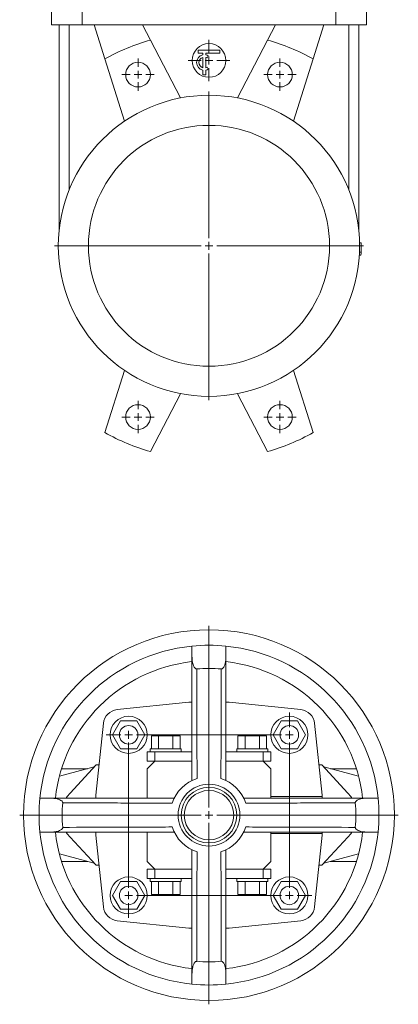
# Model space of a CAD drawing. Header units: millimetres. Extents: x -482 to 467, y -14 to 1727.
# Tile 1 of 5: x -482 to -237, y -14 to 624. Entities that reach past the tile are written whole.
import ezdxf

# ---------------------------------------------------------------- set-up
doc = ezdxf.new("R2010")
doc.units = ezdxf.units.MM

# ---------------------------------------------------------------- blocks, each defined once
blk = doc.blocks.new('SW_CENTERMARKSYMBOL_0')
at = {"color": 0, "linetype": 'Continuous', "lineweight": 0}
for p, q in [((0, 5), (0, 100)), ((-5, 0), (-100, 0)), ((0, 0), (-2.5, 0)), ((0, 0), (0, 2.5)), ((0, 0), (0, -2.5)), ((0, 0), (2.5, 0)), ((5, 0), (100, 0)), ((0, -5), (0, -100))]:
    blk.add_line(p, q, dxfattribs=at)
blk = doc.blocks.new('SW_CENTERMARKSYMBOL_1')
at = {"color": 0, "linetype": 'Continuous', "lineweight": 0}
for p, q in [((0, 5), (0, 13.4)), ((-5, 0), (-13.4, 0)), ((0, 0), (-2.5, 0)), ((0, 0), (0, 2.5)), ((0, 0), (0, -2.5)), ((0, 0), (2.5, 0)), ((5, 0), (13.4, 0)), ((0, -5), (0, -13.4))]:
    blk.add_line(p, q, dxfattribs=at)
blk = doc.blocks.new('SW_CENTERMARKSYMBOL_2')
at = {"color": 0, "linetype": 'Continuous', "lineweight": 0}
for p, q in [((0, 5), (0, 10.5)), ((-5, 0), (-10.5, 0)), ((0, 0), (-2.5, 0)), ((0, 0), (0, 2.5)), ((0, 0), (0, -2.5)), ((0, 0), (2.5, 0)), ((5, 0), (10.5, 0)), ((0, -5), (0, -10.5))]:
    blk.add_line(p, q, dxfattribs=at)
blk = doc.blocks.new('SW_CENTERMARKSYMBOL_3')
at = {"color": 0, "linetype": 'Continuous', "lineweight": 0}
for p, q in [((0, 5), (0, 10.5)), ((-5, 0), (-10.5, 0)), ((0, 0), (-2.5, 0)), ((0, 0), (0, 2.5)), ((0, 0), (0, -2.5)), ((0, 0), (2.5, 0)), ((5, 0), (10.5, 0)), ((0, -5), (0, -10.5))]:
    blk.add_line(p, q, dxfattribs=at)
blk = doc.blocks.new('SW_CENTERMARKSYMBOL_4')
at = {"color": 0, "linetype": 'Continuous', "lineweight": 0}
for p, q in [((0, 5), (0, 10.5)), ((-5, 0), (-10.5, 0)), ((0, 0), (-2.5, 0)), ((0, 0), (0, 2.5)), ((0, 0), (0, -2.5)), ((0, 0), (2.5, 0)), ((5, 0), (10.5, 0)), ((0, -5), (0, -10.5))]:
    blk.add_line(p, q, dxfattribs=at)
blk = doc.blocks.new('SW_CENTERMARKSYMBOL_5')
at = {"color": 0, "linetype": 'Continuous', "lineweight": 0}
for p, q in [((0, 5), (0, 10.5)), ((-5, 0), (-10.5, 0)), ((0, 0), (-2.5, 0)), ((0, 0), (0, 2.5)), ((0, 0), (0, -2.5)), ((0, 0), (2.5, 0)), ((5, 0), (10.5, 0)), ((0, -5), (0, -10.5))]:
    blk.add_line(p, q, dxfattribs=at)
blk = doc.blocks.new('SW_CENTERMARKSYMBOL_17')
at = {"color": 0, "linetype": 'Continuous', "lineweight": 0}
for p, q in [((0, 5), (0, 122.5)), ((-5, 0), (-122.5, 0)), ((0, 0), (-2.5, 0)), ((0, 0), (0, 2.5)), ((0, 0), (0, -2.5)), ((0, 0), (2.5, 0)), ((5, 0), (122.5, 0)), ((0, -5), (0, -122.5))]:
    blk.add_line(p, q, dxfattribs=at)
blk = doc.blocks.new('SW_CENTERMARKSYMBOL_18')
at = {"color": 0, "linetype": 'Continuous', "lineweight": 0}
for p, q in [((104, 109), (104, 118.5)), ((-5, 104), (-14.5, 104)), ((0, 104), (-2.5, 104)), ((0, 104), (0, 106.5)), ((0, 104), (0, 101.5)), ((0, 104), (2.5, 104)), ((5, 104), (99, 104)), ((99, 104), (89.5, 104)), ((104, 104), (101.5, 104)), ((104, 104), (104, 106.5)), ((104, 104), (104, 101.5)), ((104, 104), (106.5, 104)), ((0, 99), (0, 89.5)), ((0, 99), (0, 5)), ((104, 99), (104, 5)), ((104, 5), (104, 14.5)), ((0, 0), (-2.5, 0)), ((0, 0), (0, 2.5)), ((0, 0), (0, -2.5)), ((0, 0), (2.5, 0)), ((5, 0), (14.5, 0)), ((5, 0), (99, 0)), ((104, 0), (101.5, 0)), ((104, 0), (104, 2.5)), ((104, 0), (104, -2.5)), ((104, 0), (106.5, 0)), ((109, 0), (118.5, 0)), ((0, -5), (0, -14.5))]:
    blk.add_line(p, q, dxfattribs=at)

msp = doc.modelspace()

# ---------------------------------------------------------------- linework, layer by layer
at = {"color": 7, "linetype": 'Continuous', "lineweight": 15}
for p, q in [((-461.88, 620.29), (-461.88, 643.29)), ((-441.88, 620.29), (-441.88, 643.29)), ((-277.88, 620.29), (-277.88, 643.29)), ((-257.88, 620.29), (-257.88, 643.29)), ((-441.88, 620.29), (-461.88, 620.29)), ((-456.88, 487.15), (-456.88, 620.29)), ((-450.38, 513.57), (-450.38, 620.29)), ((-434.25, 620.29), (-441.88, 620.29)), ((-402.83, 620.29), (-434.25, 620.29)), ((-434.25, 620.29), (-427.31, 598.27)), ((-397.74, 610.51), (-402.83, 620.29)), ((-316.92, 620.29), (-402.83, 620.29)), ((-316.92, 620.29), (-322.01, 610.51)), ((-285.51, 620.29), (-316.92, 620.29)), ((-292.45, 598.27), (-285.51, 620.29)), ((-277.88, 620.29), (-285.51, 620.29)), ((-257.88, 620.29), (-277.88, 620.29)), ((-269.38, 513.57), (-269.38, 620.29)), ((-262.88, 487.15), (-262.88, 620.29)), ((-378.24, 573.04), (-397.74, 610.51)), ((-341.52, 573.04), (-322.01, 610.51)), ((-366.88, 601.96), (-366.88, 603.96)), ((-366.88, 603.96), (-352.88, 603.96)), ((-363.88, 601.96), (-366.88, 601.96)), ((-363.88, 600.86), (-363.88, 601.96)), ((-352.88, 601.96), (-361.88, 601.96)), ((-361.88, 600.86), (-361.88, 601.96)), ((-360.38, 600.29), (-361.13, 598.99)), ((-352.88, 603.96), (-352.88, 601.96)), ((-427.31, 598.27), (-414.6, 557.98)), ((-363.88, 592.6), (-363.88, 599.31)), ((-361.88, 592.6), (-361.88, 599.31)), ((-292.45, 598.27), (-305.15, 557.98)), ((-363.88, 587.96), (-363.88, 591.06)), ((-363.88, 587.96), (-361.88, 587.96)), ((-361.88, 587.96), (-361.88, 591.06)), ((-360.38, 591.63), (-361.13, 592.93)), ((-262.4, 479.28), (-261.4, 479.3)), ((-262.46, 473.28), (-261.46, 473.24)), ((-262.38, 477.28), (-261.38, 477.28)), ((-262.56, 471.28), (-261.56, 471.22)), ((-427.31, 356.31), (-414.6, 396.6)), ((-292.45, 356.31), (-305.15, 396.6)), ((-378.24, 381.53), (-397.74, 344.07)), ((-341.52, 381.53), (-322.01, 344.07)), ((-370.88, 211.41), (-370.88, 218.09)), ((-348.88, 218.09), (-348.88, 211.41)), ((-372.88, 181.89), (-419.33, 176.99)), ((-370.88, 181.89), (-372.88, 181.89)), ((-346.88, 181.89), (-348.88, 181.89)), ((-300.42, 176.99), (-346.88, 181.89)), ((-428.23, 168.09), (-433.13, 121.64)), ((-417.07, 169.64), (-422.27, 160.64)), ((-406.68, 169.64), (-417.07, 169.64)), ((-401.49, 160.64), (-406.68, 169.64)), ((-313.07, 169.64), (-318.27, 160.64)), ((-302.68, 169.64), (-313.07, 169.64)), ((-297.49, 160.64), (-302.68, 169.64)), ((-286.63, 121.64), (-291.53, 168.09)), ((-422.27, 160.64), (-417.07, 151.64)), ((-406.68, 151.64), (-401.49, 160.64)), ((-397.12, 160.04), (-397.12, 151.64)), ((-392.5, 160.04), (-397.12, 160.04)), ((-392.5, 160.04), (-392.5, 151.64)), ((-383.26, 160.04), (-392.5, 160.04)), ((-383.26, 160.04), (-383.26, 151.64)), ((-378.64, 160.04), (-383.26, 160.04)), ((-378.64, 160.04), (-378.64, 151.64)), ((-341.12, 160.04), (-341.12, 151.64)), ((-336.5, 160.04), (-341.12, 160.04)), ((-336.5, 160.04), (-336.5, 151.64)), ((-327.26, 160.04), (-336.5, 160.04)), ((-327.26, 160.04), (-327.26, 151.64)), ((-322.64, 160.04), (-327.26, 160.04)), ((-322.64, 160.04), (-322.64, 151.64)), ((-318.27, 160.64), (-313.07, 151.64)), ((-302.68, 151.64), (-297.49, 160.64)), ((-417.07, 151.64), (-406.68, 151.64)), ((-399.88, 149.64), (-399.88, 143.64)), ((-394.88, 149.64), (-399.88, 149.64)), ((-397.88, 151.64), (-397.88, 149.64)), ((-377.88, 151.64), (-397.88, 151.64)), ((-394.88, 149.64), (-394.88, 143.64)), ((-392.24, 149.64), (-394.88, 149.64)), ((-383.52, 149.64), (-392.24, 149.64)), ((-370.88, 149.64), (-383.52, 149.64)), ((-377.88, 149.64), (-377.88, 151.64)), ((-336.24, 149.64), (-348.88, 149.64)), ((-341.88, 151.64), (-341.88, 149.64)), ((-321.88, 151.64), (-341.88, 151.64)), ((-327.52, 149.64), (-336.24, 149.64)), ((-324.88, 149.64), (-327.52, 149.64)), ((-324.88, 149.64), (-324.88, 143.64)), ((-319.88, 149.64), (-324.88, 149.64)), ((-321.88, 149.64), (-321.88, 151.64)), ((-319.88, 149.64), (-319.88, 143.64)), ((-313.07, 151.64), (-302.68, 151.64)), ((-432.88, 141.14), (-449.78, 122.92)), ((-431.07, 141.14), (-432.88, 141.14)), ((-394.88, 143.64), (-399.88, 138.64)), ((-394.88, 143.64), (-399.88, 143.64)), ((-370.88, 143.64), (-394.88, 143.64)), ((-324.88, 143.64), (-348.88, 143.64)), ((-319.88, 138.64), (-324.88, 143.64)), ((-319.88, 143.64), (-324.88, 143.64)), ((-286.88, 141.14), (-288.69, 141.14)), ((-269.98, 122.92), (-286.88, 141.14)), ((-434.09, 139.83), (-456.67, 133.78)), ((-438.54, 138.64), (-455.27, 138.64)), ((-399.88, 138.64), (-399.88, 119.64)), ((-319.88, 119.64), (-319.88, 138.64)), ((-263.09, 133.78), (-285.66, 139.83)), ((-264.48, 138.64), (-281.22, 138.64)), ((-433.13, 121.64), (-433.13, 119.64)), ((-286.63, 120.64), (-286.63, 121.64)), ((-469.33, 119.64), (-462.64, 119.64)), ((-319.88, 120.64), (-286.63, 120.64)), ((-286.63, 119.76), (-286.63, 120.64)), ((-257.11, 119.64), (-250.43, 119.64)), ((-462.64, 97.64), (-469.33, 97.64)), ((-433.13, 97.64), (-433.13, 95.64)), ((-433.13, 95.64), (-428.23, 49.19)), ((-399.88, 97.64), (-399.88, 78.64)), ((-319.88, 78.64), (-319.88, 97.64)), ((-286.63, 96.64), (-319.88, 96.64)), ((-291.53, 49.19), (-286.63, 95.64)), ((-286.63, 96.64), (-286.63, 97.49)), ((-286.63, 95.64), (-286.63, 96.64)), ((-250.43, 97.64), (-257.11, 97.64)), ((-449.78, 94.36), (-432.88, 76.14)), ((-286.88, 76.14), (-269.98, 94.36)), ((-456.67, 83.5), (-434.09, 77.45)), ((-285.66, 77.45), (-263.09, 83.5)), ((-438.54, 78.64), (-455.27, 78.64)), ((-399.88, 78.64), (-394.88, 73.64)), ((-324.88, 73.64), (-319.88, 78.64)), ((-264.48, 78.64), (-281.22, 78.64)), ((-432.88, 76.14), (-431.07, 76.14)), ((-399.88, 67.64), (-399.88, 73.64)), ((-394.88, 73.64), (-399.88, 73.64)), ((-394.88, 73.64), (-370.88, 73.64)), ((-394.88, 67.64), (-394.88, 73.64)), ((-348.88, 73.64), (-324.88, 73.64)), ((-324.88, 67.64), (-324.88, 73.64)), ((-319.88, 73.64), (-324.88, 73.64)), ((-319.88, 67.64), (-319.88, 73.64)), ((-288.69, 76.14), (-286.88, 76.14)), ((-417.07, 65.64), (-422.27, 56.64)), ((-406.68, 65.64), (-417.07, 65.64)), ((-401.49, 56.64), (-406.68, 65.64)), ((-394.88, 67.64), (-399.88, 67.64)), ((-397.88, 67.64), (-397.88, 65.64)), ((-377.88, 65.64), (-397.88, 65.64)), ((-397.12, 57.24), (-397.12, 65.64)), ((-392.24, 67.64), (-394.88, 67.64)), ((-392.5, 57.24), (-392.5, 65.64)), ((-383.52, 67.64), (-392.24, 67.64)), ((-370.88, 67.64), (-383.52, 67.64)), ((-383.26, 57.24), (-383.26, 65.64)), ((-378.64, 57.24), (-378.64, 65.64)), ((-377.88, 65.64), (-377.88, 67.64)), ((-336.24, 67.64), (-348.88, 67.64)), ((-341.88, 67.64), (-341.88, 65.64)), ((-321.88, 65.64), (-341.88, 65.64)), ((-341.12, 57.24), (-341.12, 65.64)), ((-336.5, 57.24), (-336.5, 65.64)), ((-327.52, 67.64), (-336.24, 67.64)), ((-324.88, 67.64), (-327.52, 67.64)), ((-327.26, 57.24), (-327.26, 65.64)), ((-319.88, 67.64), (-324.88, 67.64)), ((-322.64, 57.24), (-322.64, 65.64)), ((-321.88, 65.64), (-321.88, 67.64)), ((-313.07, 65.64), (-318.27, 56.64)), ((-302.68, 65.64), (-313.07, 65.64)), ((-297.49, 56.64), (-302.68, 65.64)), ((-422.27, 56.64), (-417.07, 47.64)), ((-406.68, 47.64), (-401.49, 56.64)), ((-392.5, 57.24), (-397.12, 57.24)), ((-383.26, 57.24), (-392.5, 57.24)), ((-378.64, 57.24), (-383.26, 57.24)), ((-336.5, 57.24), (-341.12, 57.24)), ((-327.26, 57.24), (-336.5, 57.24)), ((-322.64, 57.24), (-327.26, 57.24)), ((-318.27, 56.64), (-313.07, 47.64)), ((-302.68, 47.64), (-297.49, 56.64)), ((-417.07, 47.64), (-406.68, 47.64)), ((-313.07, 47.64), (-302.68, 47.64)), ((-419.33, 40.29), (-372.88, 35.39)), ((-346.88, 35.39), (-300.42, 40.29)), ((-372.88, 35.39), (-370.88, 35.39)), ((-348.88, 35.39), (-346.88, 35.39)), ((-370.88, -0.81), (-370.88, 5.87)), ((-348.88, 5.87), (-348.88, -0.81))]:
    msp.add_line(p, q, dxfattribs=at)
at = {"color": 7, "linetype": 'Continuous', "lineweight": 15, "flags": 128}
for points in [[(-449.78, 122.92), (-451.57, 120.7), (-452.22, 119.71)], [(-267.49, 119.65), (-268.19, 120.7), (-269.98, 122.92)], [(-452.26, 97.63), (-451.57, 96.58), (-449.78, 94.36)], [(-269.98, 94.36), (-268.19, 96.58), (-267.54, 97.56)]]:
    msp.add_lwpolyline(points, dxfattribs=at)
at = {"color": 7, "linetype": 'Continuous', "lineweight": 15}
for centre, radius in [((-359.88, 597.29), 10.9), ((-405.8, 588.15), 8), ((-313.96, 588.15), 8), ((-359.88, 477.29), 97.5), ((-359.88, 477.29), 78), ((-405.8, 366.42), 8), ((-313.96, 366.42), 8), ((-359.88, 108.64), 120), ((-411.88, 160.64), 12), ((-307.88, 160.64), 12), ((-411.88, 160.64), 6), ((-307.88, 160.64), 6), ((-359.88, 108.64), 20), ((-359.88, 108.64), 18), ((-359.88, 108.64), 16), ((-411.88, 56.64), 12), ((-307.88, 56.64), 12), ((-411.88, 56.64), 6), ((-307.88, 56.64), 6)]:
    msp.add_circle(centre, radius, dxfattribs=at)
for centre, radius, start, end in [((-359.88, 477.29), 138.5, 105.86618, 119.13382), ((-359.88, 477.29), 138.5, 60.86618, 74.13382), ((-362.88, 595.96), 5, 101.53696, 258.46304), ((-362.88, 595.96), 5, 60, 78.46304), ((-362.88, 595.96), 3.5, 106.60155, 253.39845), ((-362.88, 595.96), 3.5, 60, 73.39845), ((-362.88, 595.96), 3.5, 286.60155, 300), ((-362.88, 595.96), 5, 281.53696, 300), ((-359.88, 477.29), 98.5, 359.99412, 1.16942), ((-359.88, 477.29), 98.5, 356.46823, 357.64353), ((-359.88, 477.29), 98.5, 357.64353, 359.99412), ((-359.88, 477.29), 138.5, 240.86618, 254.13382), ((-359.88, 477.29), 138.5, 285.86618, 299.13382), ((-359.88, 108.64), 110, 95.73917, 174.26083), ((-359.88, 108.64), 110, 84.26083, 95.73917), ((-359.88, 108.64), 110, 5.73917, 84.26083), ((-359.88, 108.64), 100, 96.31532, 173.68468), ((-359.88, 108.64), 100, 6.31532, 83.68468), ((-359.88, 108.64), 95, 85.2255, 94.7745), ((-418.28, 167.04), 10, 96.02269, 173.97731), ((-301.47, 167.04), 10, 6.02269, 83.97731), ((-359.88, 108.64), 25, 107.83923, 162.16077), ((-359.88, 108.64), 25, 17.83923, 72.16077), ((-359.88, 108.64), 110, 174.26083, 185.73917), ((-359.88, 108.64), 95, 175.2255, 184.7745), ((-359.88, 108.64), 95, 355.2255, 4.7745), ((-359.88, 108.64), 110, 354.26083, 5.73917), ((-359.88, 108.64), 110, 185.73917, 264.26083), ((-359.88, 108.64), 100, 186.31532, 263.68468), ((-359.88, 108.64), 25, 197.83923, 252.16077), ((-359.88, 108.64), 25, 287.83923, 342.16077), ((-359.88, 108.64), 100, 276.31532, 353.68468), ((-359.88, 108.64), 110, 275.73917, 354.26083), ((-418.28, 50.24), 10, 186.02269, 263.97731), ((-301.47, 50.24), 10, 276.02269, 353.97731), ((-359.88, 108.64), 95, 265.2255, 274.7745), ((-359.88, 108.64), 110, 264.26083, 275.73917)]:
    msp.add_arc(centre, radius, start, end, dxfattribs=at)
for points, knots in [([(-370.88, 211.41), (-370.84, 210.4), (-370.76, 208.37), (-370.21, 206.05), (-369.46, 204.46), (-368.93, 203.74), (-368.32, 203.37), (-367.99, 203.3), (-367.81, 203.31), (-367.79, 203.31)], [0, 0, 0, 0, 0.324962, 0.659647, 0.762507, 0.89368, 0.942519, 0.991809, 1, 1, 1, 1]), ([(-370.88, 131.09), (-370.88, 137.29), (-370.88, 149.69), (-370.88, 176.45), (-370.88, 197.01), (-370.88, 211.41)], [0, 0, 0, 0, 0.230865, 0.461749, 1, 1, 1, 1]), ([(-351.97, 203.31), (-351.84, 203.31), (-351.57, 203.32), (-351.12, 203.54), (-350.51, 204.1), (-349.85, 205.29), (-349.31, 206.99), (-348.95, 209.11), (-348.9, 210.59), (-348.88, 211.41)], [0, 0, 0, 0, 0.0429, 0.085594, 0.15977, 0.305379, 0.520412, 0.736298, 1, 1, 1, 1]), ([(-348.88, 211.41), (-348.88, 197.01), (-348.88, 176.45), (-348.88, 149.69), (-348.88, 137.29), (-348.88, 131.09)], [0, 0, 0, 0, 0.538251, 0.769122, 1, 1, 1, 1]), ([(-367.79, 203.31), (-367.77, 191.51), (-367.76, 179.71), (-367.72, 162), (-367.7, 156.1), (-367.66, 147.24), (-367.64, 144.28), (-367.6, 138.36), (-367.57, 135.4), (-367.54, 132.44)], [0, 0, 0, 0, 0.5, 0.5, 0.75, 0.75, 0.875, 0.875, 1, 1, 1, 1]), ([(-352.22, 132.44), (-352.18, 135.4), (-352.16, 138.36), (-352.11, 144.28), (-352.1, 147.24), (-352.06, 156.1), (-352.04, 162), (-352, 179.71), (-351.98, 191.51), (-351.97, 203.31)], [0, 0, 0, 0, 0.125, 0.125, 0.25, 0.25, 0.5, 0.5, 1, 1, 1, 1]), ([(-454.55, 116.55), (-454.55, 116.68), (-454.56, 116.95), (-454.78, 117.4), (-455.34, 118), (-456.53, 118.67), (-458.23, 119.21), (-460.35, 119.56), (-461.83, 119.61), (-462.64, 119.64)], [0, 0, 0, 0, 0.0429, 0.085594, 0.15977, 0.305379, 0.520412, 0.736298, 1, 1, 1, 1]), ([(-462.64, 119.64), (-448.25, 119.64), (-427.69, 119.64), (-400.93, 119.64), (-388.53, 119.64), (-382.33, 119.64)], [0, 0, 0, 0, 0.538251, 0.769122, 1, 1, 1, 1]), ([(-383.68, 116.3), (-386.64, 116.34), (-389.6, 116.36), (-395.52, 116.4), (-398.47, 116.42), (-407.34, 116.46), (-413.24, 116.48), (-430.95, 116.52), (-442.75, 116.54), (-454.55, 116.55)], [0, 0, 0, 0, 0.125, 0.125, 0.25, 0.25, 0.5, 0.5, 1, 1, 1, 1]), ([(-337.43, 119.64), (-331.23, 119.64), (-318.82, 119.64), (-292.07, 119.64), (-271.5, 119.64), (-257.11, 119.64)], [0, 0, 0, 0, 0.230865, 0.461749, 1, 1, 1, 1]), ([(-265.21, 116.55), (-277.01, 116.54), (-288.8, 116.52), (-306.51, 116.48), (-312.42, 116.46), (-321.28, 116.42), (-324.24, 116.4), (-330.15, 116.36), (-333.11, 116.34), (-336.08, 116.3)], [0, 0, 0, 0, 0.5, 0.5, 0.75, 0.75, 0.875, 0.875, 1, 1, 1, 1]), ([(-257.11, 119.64), (-258.13, 119.61), (-260.17, 119.55), (-262.49, 118.97), (-264.06, 118.23), (-264.78, 117.69), (-265.15, 117.08), (-265.22, 116.75), (-265.21, 116.57), (-265.21, 116.55)], [0, 0, 0, 0, 0.330864, 0.659766, 0.76259, 0.893717, 0.942539, 0.991812, 1, 1, 1, 1]), ([(-462.64, 97.64), (-461.62, 97.67), (-459.59, 97.73), (-457.27, 98.31), (-455.7, 99.05), (-454.98, 99.59), (-454.6, 100.2), (-454.54, 100.53), (-454.55, 100.71), (-454.55, 100.73)], [0, 0, 0, 0, 0.330864, 0.659766, 0.76259, 0.893717, 0.942539, 0.991812, 1, 1, 1, 1]), ([(-382.33, 97.64), (-388.53, 97.64), (-400.93, 97.64), (-427.69, 97.64), (-448.25, 97.64), (-462.64, 97.64)], [0, 0, 0, 0, 0.230865, 0.461749, 1, 1, 1, 1]), ([(-454.55, 100.73), (-442.75, 100.74), (-430.95, 100.76), (-413.24, 100.8), (-407.34, 100.82), (-398.47, 100.86), (-395.52, 100.88), (-389.6, 100.92), (-386.64, 100.94), (-383.68, 100.98)], [0, 0, 0, 0, 0.5, 0.5, 0.75, 0.75, 0.875, 0.875, 1, 1, 1, 1]), ([(-257.11, 97.64), (-271.5, 97.64), (-292.07, 97.64), (-318.82, 97.64), (-331.23, 97.64), (-337.43, 97.64)], [0, 0, 0, 0, 0.538251, 0.769122, 1, 1, 1, 1]), ([(-336.08, 100.98), (-333.11, 100.94), (-330.15, 100.92), (-324.24, 100.88), (-321.28, 100.86), (-312.42, 100.82), (-306.51, 100.8), (-288.8, 100.76), (-277.01, 100.74), (-265.21, 100.73)], [0, 0, 0, 0, 0.125, 0.125, 0.25, 0.25, 0.5, 0.5, 1, 1, 1, 1]), ([(-265.21, 100.73), (-265.2, 100.6), (-265.2, 100.33), (-264.98, 99.88), (-264.42, 99.28), (-263.23, 98.61), (-261.53, 98.07), (-259.41, 97.71), (-257.93, 97.67), (-257.11, 97.64)], [0, 0, 0, 0, 0.0429, 0.085594, 0.15977, 0.305379, 0.520412, 0.736298, 1, 1, 1, 1]), ([(-370.88, 5.87), (-370.88, 20.27), (-370.88, 40.83), (-370.88, 67.58), (-370.88, 79.99), (-370.88, 86.19)], [0, 0, 0, 0, 0.538251, 0.769122, 1, 1, 1, 1]), ([(-367.54, 84.84), (-367.57, 81.88), (-367.6, 78.92), (-367.64, 73), (-367.66, 70.04), (-367.7, 61.18), (-367.72, 55.28), (-367.76, 37.57), (-367.77, 25.77), (-367.79, 13.97)], [0, 0, 0, 0, 0.125, 0.125, 0.25, 0.25, 0.5, 0.5, 1, 1, 1, 1]), ([(-351.97, 13.97), (-351.98, 25.77), (-352, 37.57), (-352.04, 55.28), (-352.06, 61.18), (-352.1, 70.04), (-352.11, 73), (-352.16, 78.92), (-352.18, 81.88), (-352.22, 84.84)], [0, 0, 0, 0, 0.5, 0.5, 0.75, 0.75, 0.875, 0.875, 1, 1, 1, 1]), ([(-348.88, 86.19), (-348.88, 79.99), (-348.88, 67.59), (-348.88, 40.83), (-348.88, 20.27), (-348.88, 5.87)], [0, 0, 0, 0, 0.230865, 0.461749, 1, 1, 1, 1]), ([(-367.79, 13.97), (-367.92, 13.97), (-368.19, 13.96), (-368.64, 13.74), (-369.24, 13.18), (-369.91, 11.99), (-370.45, 10.29), (-370.8, 8.17), (-370.85, 6.69), (-370.88, 5.87)], [0, 0, 0, 0, 0.0429, 0.085594, 0.15977, 0.305379, 0.520412, 0.736298, 1, 1, 1, 1]), ([(-348.88, 5.87), (-348.92, 6.87), (-349, 8.91), (-349.54, 11.23), (-350.29, 12.82), (-350.83, 13.54), (-351.44, 13.91), (-351.77, 13.98), (-351.95, 13.97), (-351.97, 13.97)], [0, 0, 0, 0, 0.324962, 0.659647, 0.762507, 0.89368, 0.942519, 0.991809, 1, 1, 1, 1])]:
    msp.add_open_spline(points, degree=3, knots=knots, dxfattribs=at)

# ---------------------------------------------------------------- block references
at = {"color": 7, "linetype": 'Continuous', "lineweight": 0}
for name, p in [('SW_CENTERMARKSYMBOL_1', (-359.88, 597.29)), ('SW_CENTERMARKSYMBOL_2', (-405.8, 588.15)), ('SW_CENTERMARKSYMBOL_3', (-313.96, 588.15)), ('SW_CENTERMARKSYMBOL_0', (-359.88, 477.29)), ('SW_CENTERMARKSYMBOL_4', (-405.8, 366.42)), ('SW_CENTERMARKSYMBOL_5', (-313.96, 366.42)), ('SW_CENTERMARKSYMBOL_17', (-359.88, 108.64)), ('SW_CENTERMARKSYMBOL_18', (-411.88, 56.64))]:
    msp.add_blockref(name, p, dxfattribs=at)

doc.saveas('drawing.dxf')
